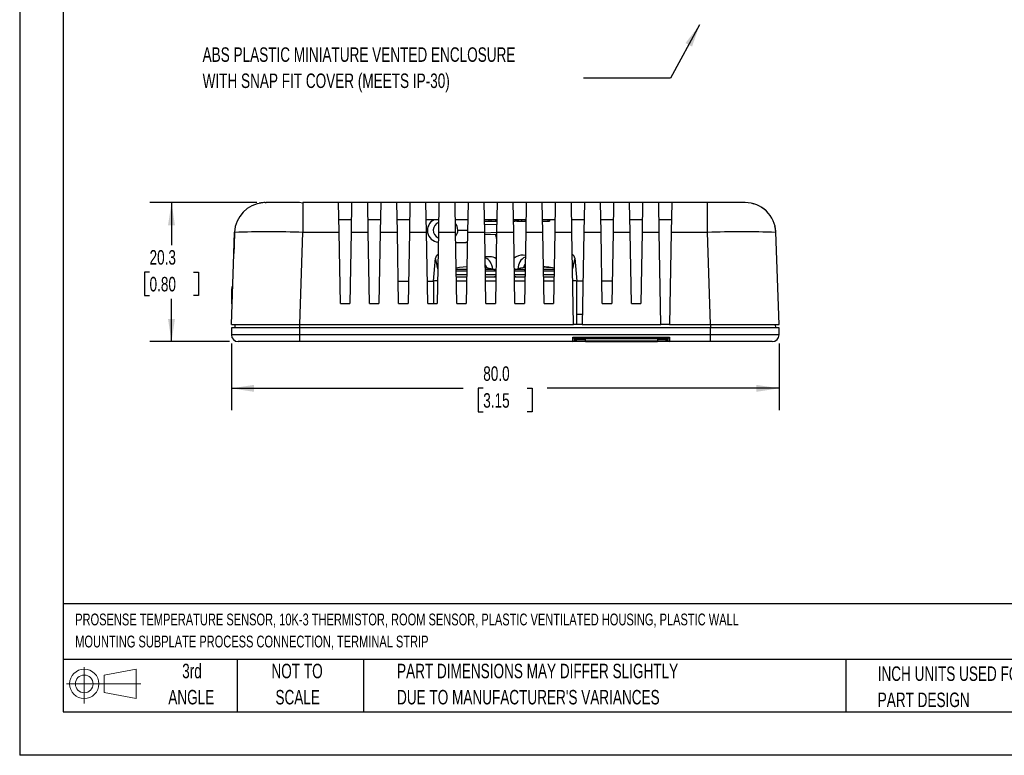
# Model space of a CAD drawing. Header units: millimetres. Extents: x 0 to 279, y 0 to 216.
# Tile 1 of 5: x 0 to 144, y 0 to 107. Entities that reach past the tile are written whole.
import ezdxf

# ---------------------------------------------------------------- set-up
doc = ezdxf.new("R2010")
doc.units = ezdxf.units.MM
doc.linetypes.add('CENTERX2', pattern=[20.32, 12.7, -2.54, 2.54, -2.54])
doc.layers.add('DIMENSIONS', color=140, linetype='Continuous', lineweight=25)
doc.layers.add('TEXT', color=140, linetype='Continuous', lineweight=25)
doc.layers.add('SLD-DEFPOINTS', color=7, linetype='Continuous')
doc.styles.add('SLDTEXTSTYLE0', font='TXT', dxfattribs={"width": 0.7})
doc.dimstyles.new('SLDDIMSTYLE0', dxfattribs={"dimtxt": 0.18, "dimasz": 3.302, "dimexe": 0, "dimexo": 0.0625, "dimgap": 0, "dimtad": 0, "dimtih": 1, "dimtoh": 1, "dimdec": 0, "dimrnd": 1e-09, "dimzin": 0, "dimdsep": 46, "dimtxsty": 'Standard', "dimsah": 1, "dimcen": 0.09, "dimadec": 0, "dimazin": 0, "dimtfac": 3.302, "dimtdec": 0, "dimtofl": 0, "dimtmove": 0, "dimatfit": 3, "dimfxl": 0, "dimfrac": 2, "dimtolj": 1, "dimtzin": 0, "dimarcsym": 0})
doc.dimstyles.new('SLDDIMSTYLE1', dxfattribs={"dimtxt": 2.158008, "dimasz": 3.302, "dimexe": 0, "dimexo": 0.0625, "dimgap": 0.539502, "dimtad": 0, "dimtih": 1, "dimtoh": 1, "dimdec": 1, "dimrnd": 1e-09, "dimzin": 4, "dimdsep": 46, "dimtxsty": 'SLDTEXTSTYLE0', "dimsah": 1, "dimcen": 0.09, "dimadec": 0, "dimazin": 1, "dimtfac": 1, "dimtdec": 1, "dimtofl": 0, "dimtmove": 0, "dimatfit": 3, "dimfxl": 0, "dimfrac": 2, "dimtolj": 1, "dimtzin": 12, "dimarcsym": 0})
doc.dimstyles.new('SLDDIMSTYLE2', dxfattribs={"dimtxt": 2.158008, "dimasz": 3.302, "dimexe": 0, "dimexo": 0.0625, "dimgap": 0.539502, "dimtad": 0, "dimtih": 1, "dimtoh": 1, "dimdec": 1, "dimrnd": 1e-09, "dimzin": 12, "dimdsep": 46, "dimtxsty": 'SLDTEXTSTYLE0', "dimsah": 1, "dimcen": 0.09, "dimadec": 0, "dimazin": 3, "dimtfac": 1, "dimtdec": 1, "dimtofl": 0, "dimtmove": 0, "dimatfit": 3, "dimfxl": 0, "dimfrac": 2, "dimtolj": 1, "dimtzin": 12, "dimarcsym": 0})

# ---------------------------------------------------------------- blocks, each defined once
blk = doc.blocks.new('Block11')
at = {"color": 7, "linetype": 'Continuous', "lineweight": 18}
for p, q in [((2.59, 5.31), (2.59, 0)), ((5.48, 4.17), (10.18, 5.03)), ((10.18, 5.03), (10.18, 0.73)), ((0, 2.88), (10.87, 2.88)), ((5.48, 1.6), (5.48, 4.17)), ((5.48, 1.6), (10.18, 0.73))]:
    blk.add_line(p, q, dxfattribs=at)
for radius in [2.15, 1.29]:
    blk.add_circle((2.59, 2.88), radius, dxfattribs=at)
blk = doc.blocks.new('Block12')
at = {"layer": 'SLD-DEFPOINTS'}
blk.add_blockref('Block11', (0, 0), dxfattribs=at)
blk = doc.blocks.new('SW_NOTE_0')
at = {"layer": 'TEXT', "color": 0, "linetype": 'CENTERX2', "lineweight": 18, "char_height": 2.1167, "attachment_point": 1, "style": 'SLDTEXTSTYLE0'}
for s, insert in [('ABS PLASTIC MINIATURE VENTED ENCLOSURE', (-55.21, 4.51)), ('WITH SNAP FIT COVER (MEETS IP-30)', (-55.21, 0.69))]:
    blk.add_mtext(s, dxfattribs=dict(at, insert=insert))
blk = doc.blocks.new('SW_NOTE_0_1')
at = {"layer": 'TEXT', "color": 0, "linetype": 'CENTERX2', "lineweight": 18, "char_height": 1.7257, "attachment_point": 1, "style": 'SLDTEXTSTYLE0'}
for s, insert in [('PROSENSE TEMPERATURE\xa0SENSOR, 10K-3 THERMISTOR,\xa0ROOM SENSOR, PLASTIC VENTILATED HOUSING, PLASTIC WALL', (0, 2.22)), ('MOUNTING SUBPLATE PROCESS CONNECTION, TERMINAL STRIP', (0, -1))]:
    blk.add_mtext(s, dxfattribs=dict(at, insert=insert))
blk = doc.blocks.new('SW_NOTE_0_4')
at = {"layer": 'TEXT', "color": 0, "linetype": 'CENTERX2', "lineweight": 18, "char_height": 2.1167, "attachment_point": 1, "style": 'SLDTEXTSTYLE0'}
for s, insert in [('PART DIMENSIONS MAY DIFFER SLIGHTLY', (0, 2.73)), ("DUE TO MANUFACTURER'S VARIANCES", (0, -1.09))]:
    blk.add_mtext(s, dxfattribs=dict(at, insert=insert))
blk = doc.blocks.new('SW_NOTE_0_5')
at = {"layer": 'TEXT', "color": 0, "linetype": 'CENTERX2', "lineweight": 18, "char_height": 2.117, "attachment_point": 2, "style": 'SLDTEXTSTYLE0'}
for s, insert in [('NOT TO', (5.26, 2.73)), ('SCALE', (5.35, -1.09))]:
    blk.add_mtext(s, dxfattribs=dict(at, insert=insert))
blk = doc.blocks.new('SW_NOTE_0_6')
at = {"layer": 'TEXT', "color": 0, "linetype": 'CENTERX2', "lineweight": 18, "char_height": 2.117, "attachment_point": 2, "style": 'SLDTEXTSTYLE0'}
for s, insert in [('3rd', (2.32, 2.73)), ('ANGLE', (2.22, -1.09))]:
    blk.add_mtext(s, dxfattribs=dict(at, insert=insert))
blk = doc.blocks.new('SW_NOTE_0_7')
at = {"layer": 'TEXT', "color": 0, "linetype": 'CENTERX2', "lineweight": 18, "char_height": 2.1167, "attachment_point": 1, "style": 'SLDTEXTSTYLE0'}
for s, insert in [('INCH UNITS USED FOR', (0, 2.73)), ('PART DESIGN', (0, -1.09))]:
    blk.add_mtext(s, dxfattribs=dict(at, insert=insert))
blk = doc.blocks.new('_D')
at = {"layer": 'DIMENSIONS'}
for p, q in [((30.92, 60.14), (30.92, 50.41)), ((110.92, 60.14), (110.92, 50.41)), ((30.92, 53.59), (64.79, 53.59)), ((67.71, 53.59), (66.99, 53.59)), ((66.99, 53.59), (66.99, 50.16)), ((74.12, 53.59), (74.85, 53.59)), ((74.85, 53.59), (74.85, 50.16)), ((110.92, 53.59), (77.05, 53.59)), ((66.99, 50.16), (67.71, 50.16)), ((74.85, 50.16), (74.12, 50.16))]:
    blk.add_line(p, q, dxfattribs=at)
for points in [[(30.92, 53.59), (34.22, 53.08), (34.22, 54.09)], [(110.92, 53.59), (107.61, 54.09), (107.61, 53.08)]]:
    blk.add_solid(points, dxfattribs=at)
at = {"layer": 'DIMENSIONS', "char_height": 2.117, "attachment_point": 1, "style": 'SLDTEXTSTYLE0'}
for s, insert in [('80.0', (67.71, 56.8)), ('3.15', (67.71, 52.88))]:
    blk.add_mtext(s, dxfattribs=dict(at, insert=insert))
blk = doc.blocks.new('_D_1')
at = {"layer": 'DIMENSIONS'}
for p, q in [((34.62, 80.71), (19, 80.71)), ((22.18, 80.71), (22.18, 74.47)), ((18.97, 70.56), (18.25, 70.56)), ((18.25, 70.56), (18.25, 67.13)), ((25.38, 70.56), (26.11, 70.56)), ((26.11, 70.56), (26.11, 67.13)), ((18.25, 67.13), (18.97, 67.13)), ((22.18, 60.41), (22.18, 66.65)), ((26.11, 67.13), (25.38, 67.13)), ((30.65, 60.41), (19, 60.41))]:
    blk.add_line(p, q, dxfattribs=at)
for points in [[(22.18, 80.71), (21.67, 77.41), (22.68, 77.41)], [(22.18, 60.41), (22.68, 63.71), (21.67, 63.71)]]:
    blk.add_solid(points, dxfattribs=at)
at = {"layer": 'DIMENSIONS', "char_height": 2.117, "attachment_point": 1, "style": 'SLDTEXTSTYLE0'}
for s, insert in [('20.3', (18.97, 73.77)), ('0.80', (18.97, 69.86))]:
    blk.add_mtext(s, dxfattribs=dict(at, insert=insert))

msp = doc.modelspace()

# ---------------------------------------------------------------- linework, layer by layer
at = {"color": 7, "linetype": 'Continuous'}
for p in [(0, 215.9), (279.4, 0)]:
    msp.add_line(p, (0, 0), dxfattribs=at)
for p, q in [((36, 80.71), (35.53, 80.69)), ((35.88, 80.71), (35.98, 80.71)), ((40.86, 80.71), (36.02, 80.71)), ((41.38, 80.63), (40.84, 80.71)), ((46.59, 80.71), (41.38, 80.71)), ((41.38, 80.71), (41.38, 80.63)), ((41.38, 80.63), (41.38, 76.37)), ((46.67, 76.37), (46.59, 80.71)), ((48.49, 80.71), (46.59, 80.71)), ((48.49, 80.71), (48.42, 76.37)), ((50.84, 80.71), (48.49, 80.71)), ((50.92, 76.37), (50.84, 80.71)), ((52.74, 80.71), (50.84, 80.71)), ((52.74, 80.71), (52.67, 76.37)), ((55.09, 80.71), (52.74, 80.71)), ((55.17, 76.37), (55.09, 80.71)), ((56.99, 80.71), (55.09, 80.71)), ((56.99, 80.71), (56.92, 76.37)), ((59.34, 80.71), (56.99, 80.71)), ((59.42, 76.37), (59.34, 80.71)), ((61.24, 80.71), (59.34, 80.71)), ((61.24, 80.71), (61.17, 76.37)), ((63.59, 80.71), (61.24, 80.71)), ((63.67, 76.37), (63.59, 80.71)), ((65.49, 80.71), (63.59, 80.71)), ((65.49, 80.71), (65.42, 76.37)), ((67.84, 80.71), (65.49, 80.71)), ((67.92, 76.37), (67.84, 80.71)), ((69.74, 80.71), (67.84, 80.71)), ((69.74, 80.71), (69.67, 76.37)), ((72.09, 80.71), (69.74, 80.71)), ((72.17, 76.37), (72.09, 80.71)), ((73.99, 80.71), (72.09, 80.71)), ((73.99, 80.71), (73.92, 76.37)), ((76.34, 80.71), (73.99, 80.71)), ((76.42, 76.37), (76.34, 80.71)), ((78.24, 80.71), (76.34, 80.71)), ((78.24, 80.71), (78.17, 76.37)), ((80.59, 80.71), (78.24, 80.71)), ((80.67, 76.37), (80.59, 80.71)), ((82.49, 80.71), (80.59, 80.71)), ((82.49, 80.71), (82.42, 76.37)), ((84.84, 80.71), (82.49, 80.71)), ((84.92, 76.37), (84.84, 80.71)), ((86.74, 80.71), (84.84, 80.71)), ((86.74, 80.71), (86.67, 76.37)), ((89.09, 80.71), (86.74, 80.71)), ((89.17, 76.37), (89.09, 80.71)), ((90.99, 80.71), (89.09, 80.71)), ((90.99, 80.71), (90.92, 76.37)), ((93.34, 80.71), (90.99, 80.71)), ((93.42, 76.37), (93.34, 80.71)), ((95.24, 80.71), (93.34, 80.71)), ((95.24, 80.71), (95.17, 76.37)), ((100.45, 80.71), (95.24, 80.71)), ((100.45, 76.37), (100.45, 80.71)), ((105.95, 80.71), (100.45, 80.71)), ((48.45, 78.21), (46.63, 78.21)), ((52.7, 78.21), (50.88, 78.21)), ((56.95, 78.21), (55.13, 78.21)), ((61.2, 78.21), (59.38, 78.21)), ((65.45, 78.21), (63.63, 78.21)), ((69.7, 78.21), (67.88, 78.21)), ((67.89, 78.01), (68.52, 78.01)), ((68.52, 78.21), (68.52, 78.01)), ((68.52, 78.01), (68.81, 78.01)), ((68.81, 78.21), (68.81, 78.01)), ((68.81, 78.01), (69.5, 78.01)), ((69.5, 78.21), (69.5, 78.01)), ((69.54, 78.21), (69.54, 78.01)), ((69.54, 78.01), (69.69, 78.01)), ((73.95, 78.21), (72.13, 78.21)), ((72.14, 78.01), (72.32, 78.01)), ((72.32, 78.21), (72.32, 78.01)), ((72.46, 78.01), (72.35, 78.01)), ((72.46, 78.21), (72.46, 78.01)), ((72.59, 78.01), (72.46, 78.01)), ((72.63, 78.21), (72.63, 78.01)), ((72.63, 78.01), (72.81, 78.01)), ((72.81, 78.21), (72.81, 78.01)), ((72.81, 78.01), (73.3, 78.01)), ((73.3, 78.21), (73.3, 78.01)), ((73.3, 78.01), (73.82, 78.01)), ((73.82, 78.21), (73.82, 78.01)), ((73.9, 78.01), (73.85, 78.01)), ((73.9, 78.01), (73.9, 78.21)), ((78.2, 78.21), (76.38, 78.21)), ((76.39, 78.01), (77.15, 78.01)), ((77.15, 78.21), (77.15, 78.01)), ((77.15, 78.01), (77.41, 78.01)), ((77.41, 78.21), (77.41, 78.01)), ((82.45, 78.21), (80.63, 78.21)), ((86.7, 78.21), (84.88, 78.21)), ((90.95, 78.21), (89.13, 78.21)), ((95.2, 78.21), (93.38, 78.21)), ((31.28, 73.25), (31.39, 76.37)), ((40.91, 62.91), (41.38, 76.37)), ((41.38, 76.37), (46.67, 76.37)), ((46.85, 65.96), (46.67, 76.37)), ((48.42, 76.37), (48.23, 65.96)), ((48.42, 76.37), (50.92, 76.37)), ((51.1, 65.96), (50.92, 76.37)), ((52.67, 76.37), (52.48, 65.96)), ((52.67, 76.37), (55.17, 76.37)), ((55.35, 65.96), (55.17, 76.37)), ((56.92, 76.37), (56.73, 65.96)), ((56.92, 76.37), (59.42, 76.37)), ((59.6, 65.96), (59.42, 76.37)), ((61.17, 76.37), (60.98, 65.96)), ((61.17, 76.37), (63.67, 76.37)), ((63.85, 65.96), (63.67, 76.37)), ((63.99, 76.69), (65.42, 76.69)), ((65.42, 76.37), (65.23, 65.96)), ((65.42, 76.37), (67.92, 76.37)), ((69.69, 77.51), (67.9, 77.46)), ((67.92, 76.31), (69.67, 76.37)), ((68.1, 65.96), (67.92, 76.37)), ((69.67, 76.37), (69.48, 65.96)), ((69.67, 76.37), (72.17, 76.37)), ((72.35, 65.96), (72.17, 76.37)), ((73.92, 76.37), (73.73, 65.96)), ((73.92, 76.37), (76.42, 76.37)), ((76.6, 65.96), (76.42, 76.37)), ((78.17, 76.37), (77.98, 65.96)), ((78.17, 76.37), (80.67, 76.37)), ((80.9, 62.91), (80.67, 76.37)), ((82.42, 76.37), (82.18, 62.91)), ((82.42, 76.37), (84.92, 76.37)), ((85.1, 65.96), (84.92, 76.37)), ((86.67, 76.37), (86.48, 65.96)), ((86.67, 76.37), (89.17, 76.37)), ((89.35, 65.96), (89.17, 76.37)), ((90.92, 76.37), (90.73, 65.96)), ((90.92, 76.37), (93.42, 76.37)), ((93.65, 62.91), (93.42, 76.37)), ((95.17, 76.37), (94.93, 62.91)), ((95.17, 76.37), (100.45, 76.37)), ((100.92, 62.91), (100.45, 76.37)), ((110.92, 62.91), (110.45, 76.37)), ((63.69, 74.86), (65.15, 74.86)), ((67.92, 76.05), (69.66, 76.1)), ((30.92, 62.91), (31.28, 73.25)), ((60.47, 69.26), (60.75, 72.58)), ((68.67, 72.79), (67.98, 72.78)), ((73.86, 72.98), (73.56, 73.02)), ((81.08, 72.58), (81.36, 69.26)), ((65.32, 70.96), (63.76, 70.96)), ((65.32, 70.72), (63.77, 70.72)), ((68.03, 71.6), (68, 71.56)), ((69.22, 70.96), (68.01, 71.21)), ((69.22, 70.96), (68.01, 70.96)), ((69.57, 70.72), (68.02, 70.72)), ((69.57, 70.75), (69.41, 70.75)), ((69.43, 70.95), (69.57, 70.96)), ((73.82, 70.72), (72.27, 70.72)), ((73.82, 70.96), (72.42, 70.96)), ((73.77, 71.24), (73.83, 71.24)), ((78.07, 70.96), (76.51, 70.96)), ((78.07, 70.72), (76.52, 70.72)), ((77.46, 71.25), (77.01, 71.25)), ((77.55, 71.24), (77.39, 71.25)), ((55.29, 69.26), (56.79, 69.26)), ((59.54, 69.26), (60.47, 69.26)), ((60.47, 69.26), (60.47, 65.96)), ((60.47, 69.26), (60.47, 69.26)), ((65.31, 70.15), (63.78, 70.15)), ((63.78, 69.89), (65.3, 69.89)), ((65.29, 69.26), (63.79, 69.26)), ((69.56, 70.15), (68.03, 70.15)), ((69.54, 69.26), (68.04, 69.26)), ((68.05, 69.89), (69.55, 69.89)), ((69.55, 69.96), (69.52, 69.96)), ((73.81, 70.15), (72.28, 70.15)), ((72.32, 69.95), (72.28, 69.94)), ((72.29, 69.89), (73.78, 69.89)), ((73.79, 69.26), (72.29, 69.26)), ((78.06, 70.15), (76.53, 70.15)), ((76.53, 69.89), (78.05, 69.89)), ((78.04, 69.26), (76.54, 69.26)), ((81.36, 69.26), (81.36, 69.26)), ((81.36, 62.91), (81.36, 69.26)), ((82.29, 69.26), (81.36, 69.26)), ((86.54, 69.26), (85.04, 69.26)), ((30.97, 65.91), (31.01, 68.11)), ((31.11, 68.41), (31.01, 68.41)), ((31.01, 68.41), (31.01, 68.11)), ((31.01, 68.11), (31.1, 68.11)), ((31.02, 65.91), (30.97, 65.91)), ((46.85, 65.96), (48.23, 65.96)), ((51.1, 65.96), (52.48, 65.96)), ((55.35, 65.96), (56.73, 65.96)), ((59.6, 65.96), (60.98, 65.96)), ((63.85, 65.96), (65.23, 65.96)), ((68.1, 65.96), (69.48, 65.96)), ((72.35, 65.96), (73.73, 65.96)), ((76.6, 65.96), (77.98, 65.96)), ((85.1, 65.96), (86.48, 65.96)), ((89.35, 65.96), (90.73, 65.96)), ((82.21, 64.38), (81.36, 64.38)), ((30.92, 62.91), (40.91, 62.91)), ((30.92, 62.41), (30.92, 61.41)), ((40.92, 62.41), (30.92, 62.41)), ((31.42, 62.91), (31.41, 62.41)), ((40.91, 62.91), (80.9, 62.91)), ((40.92, 62.41), (40.92, 62.91)), ((40.92, 61.41), (40.92, 62.41)), ((100.92, 62.41), (40.92, 62.41)), ((82.18, 62.91), (80.9, 62.91)), ((82.18, 62.91), (93.65, 62.91)), ((94.93, 62.91), (93.65, 62.91)), ((94.93, 62.91), (100.92, 62.91)), ((100.92, 62.91), (100.92, 62.41)), ((100.92, 62.91), (110.92, 62.91)), ((100.92, 61.41), (100.92, 62.41)), ((110.92, 62.41), (100.92, 62.41)), ((110.43, 62.41), (110.42, 62.91)), ((110.92, 61.41), (110.92, 62.41)), ((40.92, 61.41), (30.92, 61.41)), ((40.92, 60.41), (31.92, 60.41)), ((40.92, 60.41), (40.92, 61.41)), ((100.92, 61.41), (40.92, 61.41)), ((80.8, 60.41), (40.92, 60.41)), ((81.3, 60.41), (80.8, 60.41)), ((80.81, 61.06), (94.92, 61.06)), ((81.05, 60.82), (81.05, 60.65)), ((81.11, 60.87), (94.61, 60.87)), ((81.31, 60.87), (81.3, 60.65)), ((81.3, 60.65), (81.3, 60.41)), ((82.67, 60.65), (81.3, 60.65)), ((82.67, 60.41), (81.3, 60.41)), ((82.67, 60.49), (82.67, 60.87)), ((93.17, 60.49), (82.67, 60.49)), ((82.67, 60.41), (82.67, 60.49)), ((82.67, 60.41), (93.17, 60.41)), ((93.17, 60.87), (93.17, 60.49)), ((94.42, 60.65), (93.17, 60.65)), ((93.17, 60.41), (93.17, 60.49)), ((94.42, 60.41), (93.17, 60.41)), ((94.42, 60.65), (94.42, 60.87)), ((94.42, 60.41), (94.42, 60.65)), ((94.92, 60.41), (94.42, 60.41)), ((94.67, 60.82), (94.67, 60.66)), ((94.92, 61.06), (94.91, 61.06)), ((94.92, 61.06), (94.92, 60.41)), ((100.92, 60.41), (94.92, 60.41)), ((100.92, 60.41), (100.92, 61.41)), ((110.92, 61.41), (100.92, 61.41)), ((109.92, 60.41), (100.92, 60.41))]:
    msp.add_line(p, q)
at = {"flags": 128}
for points in [[(65.39, 74.88), (65.34, 74.87), (65.15, 74.87)], [(65.33, 71.34), (64.22, 71.23), (63.76, 71.13)], [(68.01, 71.24), (68.12, 71.23), (69.41, 70.96)], [(73.65, 71.35), (73.68, 71.29), (73.69, 71.22)], [(73.79, 70.75), (73.8, 70.83), (73.82, 70.9)], [(78.07, 71.15), (77.27, 71.28), (77.1, 71.3)], [(73.8, 69.92), (73.76, 69.93), (73.74, 69.94)], [(80.81, 61.06), (80.89, 60.94), (80.97, 60.85), (81.03, 60.8), (81.05, 60.8), (81.05, 60.82)], [(81.05, 60.69), (81.05, 60.74), (81.05, 60.8)], [(94.91, 61.06), (94.82, 60.92), (94.76, 60.84), (94.71, 60.81), (94.69, 60.8), (94.67, 60.8)], [(94.67, 60.8), (94.67, 60.8), (94.67, 60.82)]]:
    msp.add_lwpolyline(points, dxfattribs=at)
for centre, radius, start, end in [((35.85, 76.23), 4.46, 94.0932, 178.1554), ((35.88, 76.21), 4.5, 90, 101.3109), ((105.95, 76.21), 4.5, 2, 90), ((105.95, 76.21), 4.5, 72.5619, 76.4575), ((105.95, 76.21), 4.5, 45.163, 58.62), ((61.28, 76.66), 1.72, 116.051, 265.2562), ((61.61, 76.69), 1.2, 110.6145, 247.3855), ((105.95, 76.21), 4.5, 27.1475, 31.4538), ((36.34, -88.38), 164.82, 88.2484, 91.7225), ((62.63, 76.75), 1.36, 357.4357, 41.862), ((62.7, 76.63), 1.29, 319.0865, 2.7173), ((105.45, -82.24), 158.68, 88.1954, 91.8046), ((105.95, 76.21), 4.5, 2, 13.6779), ((66.46, 75.02), 3.22, 7.6076, 19.6262), ((61.35, 72.55), 0.6, 117.197, 177.4898), ((12.93, 61.84), 49.02, 10.8218, 12.661), ((67.31, 71.04), 1.75, 359.8951, 67.4895), ((68.68, 71.16), 1.63, 55.7098, 90.4155), ((73.35, 71.36), 1.67, 82.8932, 131.8813), ((74.56, 71.13), 1.77, 113.4152, 182.6086), ((80.48, 72.55), 0.605, 2.7001, 63.3698), ((153.93, 56.64), 74.58, 167.655, 168.8638), ((67.33, 71.03), 0.905, 12.0056, 42.4017), ((69.15, 70.72), 0.254, 6.9681, 75.2649), ((69.36, 70.74), 0.227, 22.0496, 77.3401), ((72.49, 70.72), 0.254, 104.7796, 152.0034), ((74.72, 63.24), 8.05, 96.1157, 106.3935), ((74.53, 71.13), 0.911, 140.0773, 174.5278), ((75.43, 60.66), 10.7, 81.539, 84.4316), ((75.89, 60.67), 10.69, 81.5377, 86.7013), ((60.82, 66.01), 3.26, 86.1429, 96.1833), ((69.34, 70.15), 0.254, 270, 325.6814), ((72.49, 70.15), 0.254, 214.3186, 270), ((81.02, 66.59), 2.69, 82.7311, 94.9125), ((31.92, 61.41), 1, 180, 270), ((-373.78, 66.69), 454.63, 359.2089, 359.291), ((80.8, 60.66), 0.25, 270, 359), ((81.21, 61.35), 0.496, 216.0609, 258.2596), ((81.11, 60.8), 0.0678, 91.4037, 179.4757), ((81.18, 64.58), 3.92, 268.1749, 271.8251), ((94.48, 64.4), 3.74, 269.0849, 272.9148), ((94.52, 61.35), 0.493, 281.122, 323.5224), ((94.6, 60.8), 0.0695, 1.8785, 86.761), ((94.92, 60.66), 0.25, 180, 270), ((109.92, 61.41), 1, 270, 0)]:
    msp.add_arc(centre, radius, start, end)
msp.add_ellipse((41.28, 73.02), major_axis=(6.68, 191.04), ratio=0.052312, start_param=1.555099, end_param=1.571407)
at = {"layer": 'TEXT'}
for p, q in [((6.35, 209.55), (6.35, 6.35)), ((273.05, 22.13), (6.35, 22.13)), ((273.05, 13.97), (6.35, 13.97)), ((31.75, 13.97), (31.75, 6.35)), ((50.21, 13.97), (50.21, 6.35)), ((120.65, 13.97), (120.65, 6.35)), ((6.35, 6.35), (273.05, 6.35))]:
    msp.add_line(p, q, dxfattribs=at)

# ---------------------------------------------------------------- block references
at = {"layer": 'SLD-DEFPOINTS'}
msp.add_blockref('Block12', (6.84, 7.55), dxfattribs=at)
at = {"layer": 'TEXT', "linetype": 'CENTERX2', "lineweight": 18}
for name, p in [('SW_NOTE_0', (81.93, 98.87)), ('SW_NOTE_0_1', (8.11, 18.48)), ('SW_NOTE_0_6', (22.85, 10.64)), ('SW_NOTE_0_5', (35.26, 10.64)), ('SW_NOTE_0_4', (55.12, 10.64)), ('SW_NOTE_0_7', (125.33, 10.25))]:
    msp.add_blockref(name, p, dxfattribs=at)

# ---------------------------------------------------------------- dimensions: what is measured, and where the dimension line sits
at = {"layer": 'DIMENSIONS'}
dim = msp.add_linear_dim(base=(22.18, 60.41), p1=(35.89, 80.71), p2=(31.92, 60.41), angle=90, dimstyle='SLDDIMSTYLE2', dxfattribs=at)
dim.commit()
dim.dimension.update_dxf_attribs({"geometry": '_D_1', "text_midpoint": (22.18, 70.56), "dimtype": 160})
dim = msp.add_linear_dim(base=(110.92, 53.59), p1=(30.92, 61.41), p2=(110.92, 61.41), dimstyle='SLDDIMSTYLE1', dxfattribs=at)
dim.commit()
dim.dimension.update_dxf_attribs({"geometry": '_D', "text_midpoint": (70.92, 53.59), "dimtype": 160})

# ---------------------------------------------------------------- leaders
at = {"layer": 'TEXT', "linetype": 'CENTERX2', "lineweight": 18}
msp.add_leader([(99.32, 106.65), (95.06, 98.87), (81.93, 98.87)], dimstyle='SLDDIMSTYLE0', dxfattribs=at)

doc.saveas('drawing.dxf')
